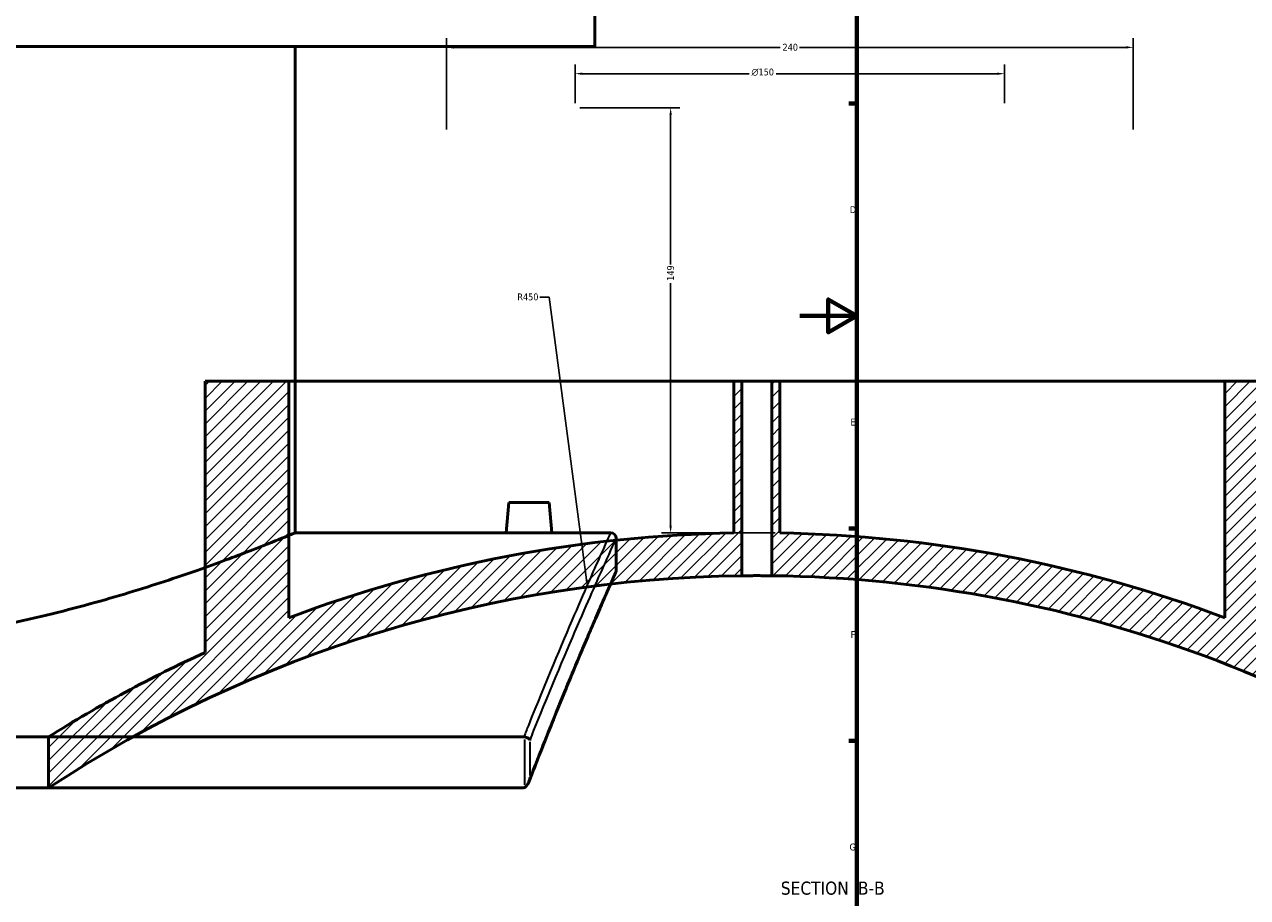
# Model space of a CAD drawing. Header units: millimetres. Extents: x -674 to 1236, y -345 to 971.
# Tile 3 of 13: x -271 to 157, y 94 to 399. Entities that reach past the tile are written whole.
import ezdxf

# ---------------------------------------------------------------- set-up
doc = ezdxf.new("R2010")
doc.units = ezdxf.units.MM
for name, color, linetype, lineweight in [('Border (ANSI)', 7, 'Continuous', 70), ('Dimension (ANSI)', 7, 'Continuous', 25), ('Hatch (ANSI)', 7, 'Continuous', 18), ('Symbol (ANSI)', 7, 'Continuous', 25), ('Visible (ANSI)', 7, 'Continuous', 50), ('Visible Narrow (ANSI)', 7, 'Continuous', 35)]:
    doc.layers.add(name, color=color, linetype=linetype, lineweight=lineweight)
doc.styles.add('Label Text (ANSI)', font='tahoma.ttf')
doc.styles.add('Note Text (ANSI)', font='tahoma.ttf')
doc.dimstyles.new('Default - mm (ANSI)', dxfattribs={"dimtxt": 2.4, "dimasz": 2.5, "dimexe": 3.175, "dimexo": 1.6002, "dimgap": 0.8, "dimtad": 0, "dimtoh": 1, "dimdec": 0, "dimrnd": 1e-08, "dimzin": 4, "dimdsep": 46, "dimtxsty": 'Note Text (ANSI)', "dimcen": 0.09, "dimdle": 10, "dimclrd": 256, "dimclre": 256, "dimclrt": 5, "dimadec": 1, "dimazin": 1, "dimtfac": 1.27, "dimtofl": 0, "dimtmove": 0, "dimatfit": 3, "dimfxl": 1, "dimtolj": 1, "dimtzin": 4, "dimlwd": -1, "dimlwe": -1, "dimarcsym": 0})

# ---------------------------------------------------------------- blocks, each defined once
blk = doc.blocks.new('Borders Default Border')
at = {"layer": 'Border (ANSI)'}
for p, q in [((20, 371.25), (17.2, 371.25)), ((20, 222.75), (17.2, 222.75)), ((20, 148.5), (17.2, 148.5))]:
    blk.add_line(p, q, dxfattribs=at)
at = {"layer": 'Border (ANSI)', "flags": 128}
for points in [[(20, 20), (20, 574), (821, 574), (821, 20), (20, 20)], [(0, 297), (20, 297), (10, 302.77), (10, 291.23), (20, 297)]]:
    blk.add_lwpolyline(points, dxfattribs=at)
at = {"layer": 'Border (ANSI)', "color": 5, "true_color": 0x0000ff, "char_height": 2.4, "attachment_point": 7, "style": 'Note Text (ANSI)'}
for s, insert in [('D', (17.52, 332.93)), ('E', (17.71, 258.68)), ('F', (17.78, 184.43)), ('G', (17.4, 110.13))]:
    blk.add_mtext(s, dxfattribs=dict(at, insert=insert))
blk = doc.blocks.new('*D10')
at = {"layer": 'Defpoints', "color": 0, "transparency": 16777216}
for p in [(116.54, 390.85), (-123.46, 360.53), (116.54, 360.53)]:
    blk.add_point(p, dxfattribs=at)
at = {"layer": 'Dimension (ANSI)', "transparency": 16777216}
for p, q in [((-123.46, 362.14), (-123.46, 394.02)), ((116.54, 362.14), (116.54, 394.02)), ((-120.96, 390.85), (-6.81, 390.85)), ((114.04, 390.85), (-0.11, 390.85))]:
    blk.add_line(p, q, dxfattribs=at)
for points in [[(-120.96, 391.26), (-120.96, 390.43), (-123.46, 390.85)], [(114.04, 391.26), (114.04, 390.43), (116.54, 390.85)]]:
    blk.add_solid(points, dxfattribs=at)
at = {"layer": 'Dimension (ANSI)', "color": 5, "transparency": 16777216, "insert": (-6.01, 392.1), "char_height": 2.4, "attachment_point": 1, "style": 'Note Text (ANSI)'}
blk.add_mtext('\\A1;240', dxfattribs=at)
blk = doc.blocks.new('*D11')
at = {"layer": 'Defpoints', "color": 0, "transparency": 16777216}
for p in [(71.54, 381.65), (-78.46, 369.73), (71.54, 369.73)]:
    blk.add_point(p, dxfattribs=at)
at = {"layer": 'Dimension (ANSI)', "transparency": 16777216}
for p, q in [((-78.46, 371.34), (-78.46, 384.82)), ((71.54, 371.34), (71.54, 384.82)), ((-75.96, 381.65), (-17.69, 381.65)), ((69.04, 381.65), (-8.23, 381.65))]:
    blk.add_line(p, q, dxfattribs=at)
for points in [[(-75.96, 382.06), (-75.96, 381.23), (-78.46, 381.65)], [(69.04, 382.06), (69.04, 381.23), (71.54, 381.65)]]:
    blk.add_solid(points, dxfattribs=at)
at = {"layer": 'Dimension (ANSI)', "color": 5, "transparency": 16777216, "insert": (-16.89, 383.45), "char_height": 2.4, "attachment_point": 1, "style": 'Note Text (ANSI)'}
blk.add_mtext('\\A1;{\\fAIGDT|b0|i0;\\H2.4000;\\ln}\\fTahoma|b0|i0;\\H2.4000;150', dxfattribs=at)
blk = doc.blocks.new('*D12')
at = {"layer": 'Defpoints', "color": 0, "transparency": 16777216}
for p in [(-78.46, 369.73), (-45.11, 221.14), (-6.98, 221.14)]:
    blk.add_point(p, dxfattribs=at)
at = {"layer": 'Dimension (ANSI)', "transparency": 16777216}
for p, q in [((-76.86, 369.73), (-41.93, 369.73)), ((-45.11, 367.23), (-45.11, 314.96)), ((-45.11, 223.64), (-45.11, 308.46)), ((-8.58, 221.14), (-48.28, 221.14))]:
    blk.add_line(p, q, dxfattribs=at)
for points in [[(-45.53, 367.23), (-44.69, 367.23), (-45.11, 369.73)], [(-45.53, 223.64), (-44.69, 223.64), (-45.11, 221.14)]]:
    blk.add_solid(points, dxfattribs=at)
at = {"layer": 'Dimension (ANSI)', "color": 5, "transparency": 16777216, "insert": (-46.36, 309.26), "char_height": 2.4, "attachment_point": 1, "rotation": 90, "style": 'Note Text (ANSI)'}
blk.add_mtext('\\A1;149', dxfattribs=at)
blk = doc.blocks.new('*D13')
at = {"layer": 'Defpoints', "color": 0, "transparency": 16777216}
for p in [(-74.17, 202.3), (-14.98, -243.79)]:
    blk.add_point(p, dxfattribs=at)
at = {"layer": 'Dimension (ANSI)', "transparency": 16777216}
for p, q in [((-90.79, 303.6), (-87.61, 303.6)), ((-87.61, 303.6), (-74.5, 204.78))]:
    blk.add_line(p, q, dxfattribs=at)
blk.add_solid([(-74.08, 204.83), (-74.91, 204.72), (-74.17, 202.3)], dxfattribs=at)
at = {"layer": 'Dimension (ANSI)', "color": 5, "transparency": 16777216, "insert": (-98.67, 304.85), "char_height": 2.4, "attachment_point": 1, "style": 'Note Text (ANSI)'}
blk.add_mtext('\\A1;R450', dxfattribs=at)

msp = doc.modelspace()

# ---------------------------------------------------------------- hatches: boundary and pattern name
at = {"layer": 'Hatch (ANSI)'}
h = msp.add_hatch(dxfattribs=at)
h.set_pattern_fill('ANSI31', color=256, scale=25.4, style=0)
h.set_pattern_definition([(45, (0, 0), (-2.245064, 2.245064), [])])
edge = h.paths.add_edge_path()
edge.add_line((148.52, 274.13), (148.52, 191.52))
edge.add_ellipse((-14.98, -243.79), major_axis=(-435.31, 163.5), ratio=1, start_angle=270, end_angle=289.6002)
edge.add_line((-6.98, 221.14), (-6.98, 274.13))
edge.add_line((-6.98, 274.13), (-9.78, 274.13))
edge.add_line((-9.78, 274.13), (-9.78, 206.18))
edge.add_ellipse((-14.98, -243.79), major_axis=(449.97, -5.2), ratio=1, start_angle=49.3788, end_angle=90, ccw=False)
edge.add_line((281.92, 94.37), (287.52, 94.37))
edge.add_line((287.52, 94.37), (287.52, 109.37))
edge.add_ellipse((-14.98, -243.79), major_axis=(-353.16, 302.5), ratio=1, start_angle=270, end_angle=286.0865)
edge.add_line((177.82, 179.36), (177.82, 274.13))
edge.add_line((177.82, 274.13), (148.52, 274.13))
edge = h.paths.add_edge_path()
edge.add_line((-178.48, 191.52), (-178.48, 274.13))
edge.add_line((-178.48, 274.13), (-207.78, 274.13))
edge.add_line((-207.78, 274.13), (-207.78, 179.36))
edge.add_ellipse((-14.98, -243.79), major_axis=(-423.15, -192.8), ratio=1, start_angle=270, end_angle=277.6625)
edge.add_line((-262.48, 149.87), (-262.48, 132.03))
edge.add_ellipse((-14.98, -243.79), major_axis=(375.82, 247.5), ratio=1, start_angle=57.2951, end_angle=90, ccw=False)
edge.add_line((-20.18, 206.18), (-20.18, 274.13))
edge.add_line((-20.18, 274.13), (-22.98, 274.13))
edge.add_line((-22.98, 274.13), (-22.98, 221.14))
edge.add_ellipse((-14.98, -243.79), major_axis=(-464.93, -8), ratio=1, start_angle=270, end_angle=289.6002)

# ---------------------------------------------------------------- linework, layer by layer
at = {"layer": 'Visible (ANSI)'}
for p, q in [((-71.6, 391.21), (-71.6, 445.21)), ((-71.6, 391.21), (-666.6, 391.21)), ((-176.3, 221.21), (-176.3, 391.21)), ((-207.78, 274.13), (-178.48, 274.13)), ((-207.78, 274.13), (-207.78, 179.36)), ((-178.48, 191.52), (-178.48, 274.13)), ((-178.48, 274.13), (-22.98, 274.13)), ((-22.98, 274.13), (-20.18, 274.13)), ((-22.98, 274.13), (-22.98, 221.14)), ((-20.18, 206.18), (-20.18, 274.13)), ((-20.18, 274.13), (-9.78, 274.13)), ((-9.78, 274.13), (-6.98, 274.13)), ((-9.78, 274.13), (-9.78, 206.18)), ((-6.98, 221.14), (-6.98, 274.13)), ((-6.98, 274.13), (148.52, 274.13)), ((148.52, 274.13), (148.52, 191.52)), ((148.52, 274.13), (177.82, 274.13)), ((-101.6, 231.81), (-102.53, 221.21)), ((-101.6, 231.81), (-87.6, 231.81)), ((-87.6, 231.81), (-86.68, 221.21)), ((-176.3, 221.21), (-102.53, 221.21)), ((-86.68, 221.21), (-66.1, 221.21)), ((-64.1, 219.21), (-64.1, 208.21)), ((-96.4, 149.87), (-641.81, 149.87)), ((-262.48, 149.87), (-262.48, 132.03)), ((-641.27, 132.03), (-96.94, 132.03))]:
    msp.add_line(p, q, dxfattribs=at)
for centre, radius, start, end in [((-14.98, -243.79), 465, 90.9858, 110.586), ((-66.1, 219.21), 2, 0, 90), ((-14.98, -243.79), 465, 69.414, 89.0142), ((-14.98, -243.79), 450, 90.6621, 123.367), ((-66.1, 208.21), 2, 336.0469, 0), ((-14.98, -243.79), 450, 48.7167, 89.3379), ((-14.98, -243.79), 465, 114.4956, 122.1582)]:
    msp.add_arc(centre, radius, start, end, dxfattribs=at)
for points, knots in [([(-176.3, 221.21), (-176.3, 221.21), (-176.6, 221.09), (-177.81, 220.59), (-178.73, 220.21), (-182.44, 218.69), (-186.21, 217.17), (-196.09, 213.34), (-202.22, 211.03), (-216.33, 206.04), (-224.3, 203.37), (-241.26, 198.18), (-250.84, 195.46), (-271.74, 190.3), (-283.06, 187.86), (-306.76, 183.77), (-319.16, 182.11), (-337.93, 180.46), (-344.22, 180.04), (-356.74, 179.49), (-362.97, 179.36), (-375.24, 179.36), (-381.47, 179.49), (-393.99, 180.04), (-400.27, 180.46), (-419.05, 182.11), (-431.45, 183.77), (-455.14, 187.86), (-466.46, 190.3), (-487.37, 195.46), (-496.95, 198.18), (-513.91, 203.37), (-521.88, 206.04), (-535.98, 211.03), (-542.12, 213.34), (-552, 217.17), (-555.76, 218.69), (-559.48, 220.21), (-560.4, 220.59), (-561.61, 221.09), (-561.9, 221.21), (-561.9, 221.21)], [29.4403, 29.4403, 29.4403, 29.4403, 31.27923, 31.27923, 33.11816, 33.11816, 36.79602, 36.79602, 40.47388, 40.47388, 44.15174, 44.15174, 47.833955, 47.833955, 51.51617, 51.51617, 55.198386, 55.198386, 57.039493, 57.039493, 58.880601, 58.880601, 60.721708, 60.721708, 62.562816, 62.562816, 66.245031, 66.245031, 69.927246, 69.927246, 73.609461, 73.609461, 77.287321, 77.287321, 80.965181, 80.965181, 84.643041, 84.643041, 86.481971, 86.481971, 88.320901, 88.320901, 88.320901, 88.320901]), ([(-86.68, 221.21), (-86.68, 221.21), (-86.88, 221.21), (-87.68, 221.19), (-88.29, 221.19), (-89.7, 221.17), (-90.59, 221.16), (-92.55, 221.15), (-93.61, 221.14), (-95.6, 221.14), (-96.66, 221.15), (-98.62, 221.16), (-99.51, 221.17), (-100.91, 221.19), (-101.52, 221.19), (-102.33, 221.21), (-102.53, 221.21), (-102.53, 221.21)], [1.194926, 1.194926, 1.194926, 1.194926, 1.493633, 1.493633, 1.792339, 1.792339, 2.091096, 2.091096, 2.389853, 2.389853, 2.68861, 2.68861, 2.987367, 2.987367, 3.286073, 3.286073, 3.584779, 3.584779, 3.584779, 3.584779]), ([(-64.28, 207.4), (-64.28, 207.4), (-64.3, 207.33), (-64.42, 207.08), (-64.5, 206.89), (-64.73, 206.38), (-64.87, 206.06), (-65.21, 205.3), (-65.41, 204.85), (-65.86, 203.83), (-66.11, 203.26), (-66.67, 201.99), (-66.97, 201.3), (-67.64, 199.78), (-68, 198.96), (-68.77, 197.19), (-69.18, 196.25), (-70.06, 194.24), (-70.52, 193.17), (-71.49, 190.92), (-72, 189.73), (-73.07, 187.24), (-73.63, 185.93), (-75.37, 181.84), (-76.62, 178.88), (-79.29, 172.5), (-80.71, 169.09), (-83.7, 161.81), (-85.26, 157.96), (-88.11, 150.84), (-89.37, 147.67), (-91.95, 141.11), (-93.27, 137.71), (-94.61, 134.19)], [33.096423, 33.096423, 33.096423, 33.096423, 34.412765, 34.412765, 35.729107, 35.729107, 37.045449, 37.045449, 38.361791, 38.361791, 39.678133, 39.678133, 40.994475, 40.994475, 42.310817, 42.310817, 43.627159, 43.627159, 44.943501, 44.943501, 46.259843, 46.259843, 47.576185, 47.576185, 50.208869, 50.208869, 52.841553, 52.841553, 55.474237, 55.474237, 57.44875, 57.44875, 59.423263, 59.423263, 59.423263, 59.423263]), ([(-94.3, 135.01), (-92.52, 139.64), (-90.79, 144.08), (-87.44, 152.54), (-85.82, 156.56), (-82.73, 164.18), (-81.25, 167.78), (-78.45, 174.53), (-77.13, 177.69), (-74.65, 183.54), (-73.5, 186.24), (-71.91, 189.93), (-71.41, 191.11), (-70.45, 193.33), (-69.99, 194.39), (-69.13, 196.38), (-68.72, 197.31), (-67.96, 199.05), (-67.6, 199.87), (-66.94, 201.37), (-66.64, 202.06), (-66.09, 203.31), (-65.84, 203.87), (-65.39, 204.88), (-65.2, 205.32), (-64.78, 206.26), (-64.59, 206.69), (-64.34, 207.26), (-64.28, 207.4), (-64.28, 207.4)], [6.923683, 6.923683, 6.923683, 6.923683, 9.540957, 9.540957, 12.158231, 12.158231, 14.775505, 14.775505, 17.392779, 17.392779, 20.010053, 20.010053, 21.31869, 21.31869, 22.627327, 22.627327, 23.935964, 23.935964, 25.244601, 25.244601, 26.553238, 26.553238, 27.861875, 27.861875, 29.170512, 29.170512, 31.133468, 31.133468, 33.096423, 33.096423, 33.096423, 33.096423]), ([(-9.78, 206.18), (-9.78, 206.18), (-9.91, 206.18), (-10.44, 206.19), (-10.84, 206.19), (-11.76, 206.2), (-12.35, 206.2), (-13.63, 206.21), (-14.33, 206.21), (-15.63, 206.21), (-16.33, 206.21), (-17.61, 206.2), (-18.19, 206.2), (-19.12, 206.19), (-19.52, 206.19), (-20.05, 206.18), (-20.18, 206.18), (-20.18, 206.18)], [0, 0, 0, 0, 0.195879, 0.195879, 0.391758, 0.391758, 0.587637, 0.587637, 0.783516, 0.783516, 0.979395, 0.979395, 1.175274, 1.175274, 1.371153, 1.371153, 1.567032, 1.567032, 1.567032, 1.567032]), ([(-94.23, 148.76), (-94.23, 148.77), (-94.23, 148.77), (-94.28, 148.88), (-94.35, 148.99), (-94.56, 149.21), (-94.7, 149.31), (-95.03, 149.52), (-95.25, 149.62), (-95.7, 149.77), (-95.93, 149.82), (-96.17, 149.86)], [-0.2885815, -0.2885815, -0.2885815, -0.2885815, -0.2878581, -0.2878581, -0.218913, -0.218913, -0.1513696, -0.1513696, -0.0712534, -0.0712534, 0, 0, 0, 0]), ([(-96.17, 132.2), (-96, 132.28), (-95.86, 132.38), (-95.52, 132.66), (-95.32, 132.89), (-94.89, 133.53), (-94.7, 133.93), (-94.4, 134.79), (-94.29, 135.26), (-94.23, 135.72), (-94.23, 135.72), (-94.23, 135.73)], [-0.4703133, -0.4703133, -0.4703133, -0.4703133, -0.4024995, -0.4024995, -0.298374, -0.298374, -0.1579357, -0.1579357, 0, 0, 0.0013067, 0.0013067, 0.0013067, 0.0013067]), ([(-96.17, 132.2), (-96.29, 132.15), (-96.41, 132.11), (-96.67, 132.05), (-96.81, 132.03), (-96.94, 132.03)], [0.31434792, 0.31434792, 0.31434792, 0.31434792, 0.35396129, 0.35396129, 0.39476025, 0.39476025, 0.39476025, 0.39476025])]:
    msp.add_open_spline(points, degree=3, knots=knots, dxfattribs=at)
msp.add_open_spline([(-96.4, 149.87), (-96.32, 149.87), (-96.24, 149.87), (-96.17, 149.86)], degree=3, dxfattribs=at)
at = {"layer": 'Visible Narrow (ANSI)'}
for p, q in [((-96.17, 148.97), (-96.17, 133.09)), ((-94.23, 136.38), (-94.23, 148.11))]:
    msp.add_line(p, q, dxfattribs=at)
for points, knots in [([(-66.1, 221.21), (-66.1, 221.21), (-67.22, 218.76), (-71.55, 209.09), (-74.75, 201.88), (-83.25, 182.14), (-88.71, 169.18), (-95.34, 152.56), (-95.87, 151.22), (-96.4, 149.87)], [-28.887426, -28.887426, -28.887426, -28.887426, -20.673503, -20.673503, -12.459584, -12.459584, -3.451532, -3.451532, -2.676557, -2.676557, -2.676557, -2.676557]), ([(-94.23, 148.76), (-93.77, 149.91), (-93.32, 151.04), (-86.75, 167.4), (-81.28, 180.31), (-72.77, 199.96), (-69.56, 207.15), (-65.22, 216.77), (-64.1, 219.21), (-64.1, 219.21)], [2.789415, 2.789415, 2.789415, 2.789415, 3.451532, 3.451532, 12.459584, 12.459584, 20.673503, 20.673503, 28.887426, 28.887426, 28.887426, 28.887426]), ([(-64.1, 208.21), (-64.1, 208.21), (-65.18, 205.81), (-69.34, 196.34), (-72.43, 189.27), (-80.64, 169.82), (-85.96, 156.95), (-92.66, 139.78), (-93.44, 137.77), (-94.23, 135.73)], [33.096423, 33.096423, 33.096423, 33.096423, 41.147331, 41.147331, 49.198233, 49.198233, 58.116583, 58.116583, 59.26977, 59.26977, 59.26977, 59.26977])]:
    msp.add_open_spline(points, degree=3, knots=knots, dxfattribs=at)

# ---------------------------------------------------------------- block references
msp.add_blockref('Borders Default Border', (0, 0))

# ---------------------------------------------------------------- texts
at = {"layer": 'Symbol (ANSI)', "char_height": 4.572, "attachment_point": 7, "style": 'Label Text (ANSI)'}
for s, insert in [('SECTION', (-6.6, 94.62)), (' B-B', (18.63, 94.72))]:
    msp.add_mtext(s, dxfattribs=dict(at, insert=insert))

# ---------------------------------------------------------------- dimensions: what is measured, and where the dimension line sits
at = {"layer": 'Dimension (ANSI)'}
for base, p1, p2, angle, picture, middle in [((116.54, 390.85), (-123.46, 360.53), (116.54, 360.53), 180, '*D10', (-3.46, 390.85)), ((-45.11, 221.14), (-78.46, 369.73), (-6.98, 221.14), 90, '*D12', (-45.11, 311.71))]:
    dim = msp.add_linear_dim(base=base, p1=p1, p2=p2, angle=angle, dimstyle='Default - mm (ANSI)', override={"dimgap": 0.8, "dimtoh": 0, "dimdec": 0, "dimtol": 0, "dimlim": 0, "dimtp": 0, "dimtm": 0, "dimtdec": 2, "dimatfit": 1}, dxfattribs=at)
    dim.commit()
    dim.dimension.update_dxf_attribs({"geometry": picture, "text_midpoint": middle, "dimtype": 160})
dim = msp.add_linear_dim(base=(71.54, 381.65), p1=(-78.46, 369.73), p2=(71.54, 369.73), angle=180, text='{\\fAIGDT|b0|i0;\\H2.4000;\\ln}\\fTahoma|b0|i0;\\H2.4000;<>', dimstyle='Default - mm (ANSI)', override={"dimgap": 0.8, "dimtoh": 0, "dimdec": 0, "dimtol": 0, "dimlim": 0, "dimtp": 0, "dimtm": 0, "dimtdec": 2, "dimatfit": 1}, dxfattribs=at)
dim.commit()
dim.dimension.update_dxf_attribs({"geometry": '*D11', "text_midpoint": (-12.96, 381.65), "dimtype": 160})
dim = msp.add_radius_dim(center=(-14.98, -243.79), mpoint=(-74.17, 202.3), dimstyle='Default - mm (ANSI)', override={"dimgap": 0.8, "dimtih": 1, "dimdec": 0, "dimlfac": 1, "dimcen": 0, "dimtol": 0, "dimlim": 0, "dimtp": 0, "dimtm": 0, "dimtdec": 2}, dxfattribs=at)
dim.commit()
dim.dimension.update_dxf_attribs({"geometry": '*D13', "text_midpoint": (-95.13, 303.6), "dimtype": 164})

doc.saveas('drawing.dxf')
